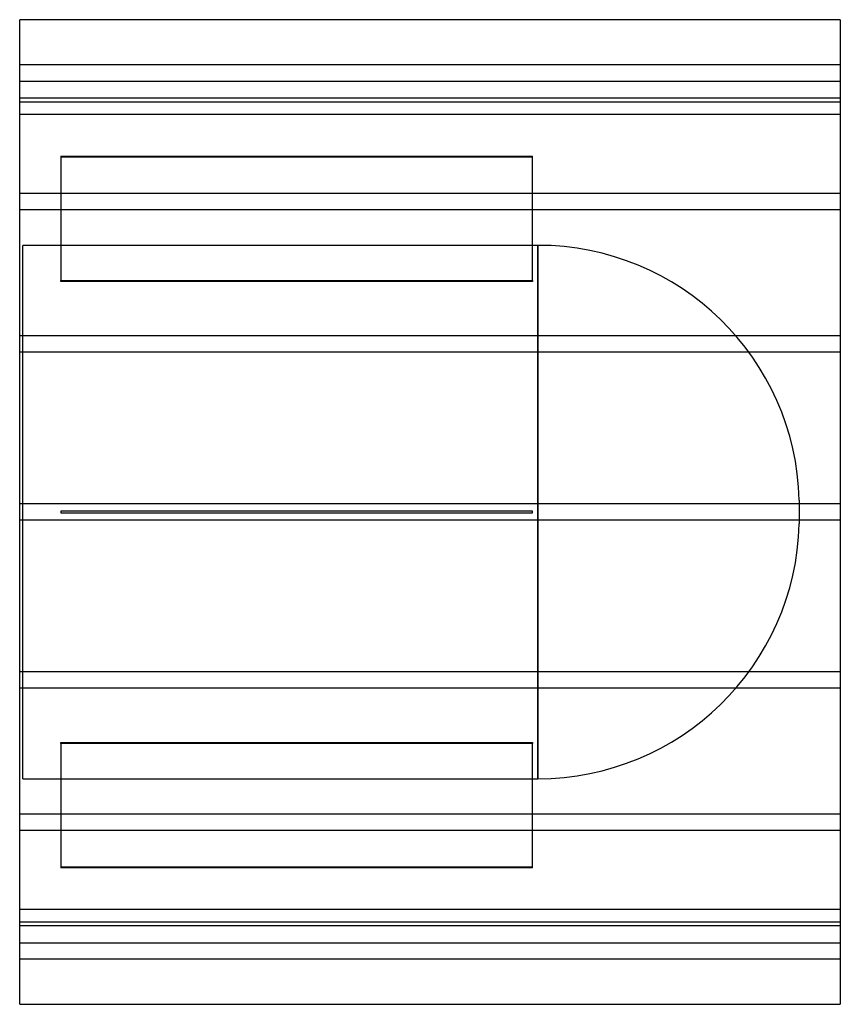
# Model space of a CAD drawing. Header units: millimetres. Extents: x -500 to 500, y -600 to 600.
import ezdxf

# ---------------------------------------------------------------- set-up
doc = ezdxf.new("R2010")
doc.units = ezdxf.units.MM
doc.layers.add('HIDDEN', color=7, linetype='Continuous')
doc.layers.add('THICK', color=7, linetype='Continuous')

msp = doc.modelspace()

# ---------------------------------------------------------------- linework, layer by layer
at = {"layer": 'HIDDEN'}
for p, q in [((500, 545), (-500, 545)), ((-500, 525), (500, 525)), ((500, 504.3), (-500, 504.3)), ((500, 504.3), (-500, 504.3)), ((-500, 500), (500, 500)), ((500, 484.3), (-500, 484.3)), ((500, 484.3), (-500, 484.3)), ((-450, 433.5), (125, 433.5)), ((-450, 433.5), (-450, 282)), ((125, 432.5), (-450, 432.5)), ((125, 282), (125, 433.5)), ((500, 388.3), (-500, 388.3)), ((500, 388.3), (-500, 388.3)), ((500, 368.3), (-500, 368.3)), ((500, 368.3), (-500, 368.3)), ((131.6, 325), (-496, 325)), ((-496, -325), (-496, 325)), ((131.6, 0), (131.6, 325)), ((131.6, 325), (131.6, -325)), ((-450, 282), (125, 282)), ((-450, 281), (-450, 282)), ((125, 281), (-450, 281)), ((125, 282), (125, 281)), ((500, 214.7), (-500, 214.7)), ((500, 214.7), (-500, 214.7)), ((500, 194.7), (-500, 194.7)), ((500, 194.7), (-500, 194.7)), ((450, 14.5), (450, -14.5)), ((500, 10), (-500, 10)), ((500, 10), (-500, 10)), ((-450, 1), (-450, 1)), ((-450, 1), (-450, -1)), ((125, 1), (-450, 1)), ((125, 1), (125, 1)), ((125, -1), (125, 1)), ((500, -10), (-500, -10)), ((500, -10), (-500, -10)), ((-450, -1), (-450, -1)), ((-450, -1), (125, -1)), ((125, -1), (125, -1)), ((131.6, -325), (131.6, 0)), ((500, -194.7), (-500, -194.7)), ((500, -194.7), (-500, -194.7)), ((500, -214.7), (-500, -214.7)), ((500, -214.7), (-500, -214.7)), ((-450, -282), (-450, -281)), ((-450, -281), (125, -281)), ((125, -282), (-450, -282)), ((-450, -282), (-450, -433.5)), ((125, -281), (125, -282)), ((125, -433.5), (125, -282)), ((-496, -325), (131.6, -325)), ((500, -368.3), (-500, -368.3)), ((500, -368.3), (-500, -368.3)), ((500, -388.3), (-500, -388.3)), ((500, -388.3), (-500, -388.3)), ((-450, -432.5), (125, -432.5)), ((125, -433.5), (-450, -433.5)), ((500, -484.3), (-500, -484.3)), ((500, -484.3), (-500, -484.3)), ((500, -500), (-500, -500)), ((500, -504.3), (-500, -504.3)), ((500, -504.3), (-500, -504.3)), ((-500, -525), (500, -525)), ((500, -545), (-500, -545))]:
    msp.add_line(p, q, dxfattribs=at)
for centre, start, end in [((131.6, 6.5), 1.4358, 90), ((131.6, -6.5), 270, 358.5642)]:
    msp.add_arc(centre, 318.5, start, end, dxfattribs=at)
at = {"layer": 'THICK'}
for p, q in [((500, 600), (-500, 600)), ((-500, -600), (-500, 600)), ((500, 600), (500, -600)), ((-500, -600), (500, -600))]:
    msp.add_line(p, q, dxfattribs=at)

doc.saveas('drawing.dxf')
